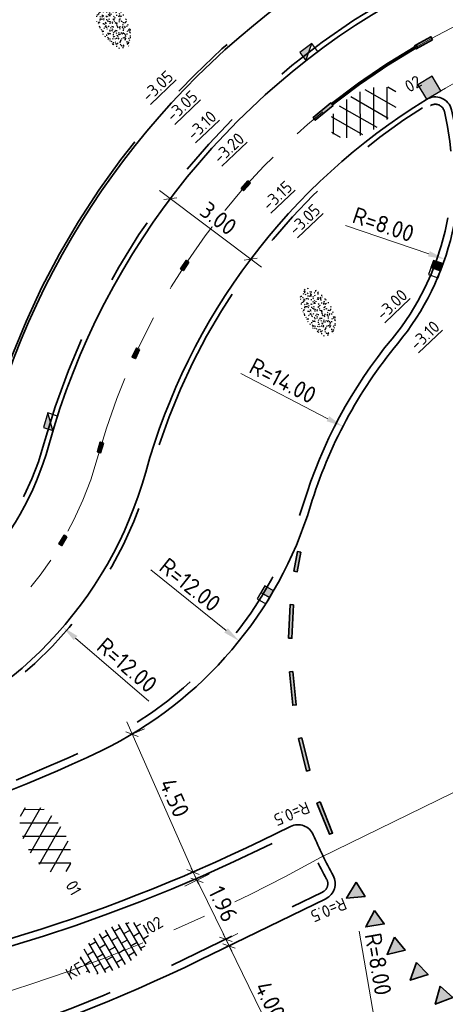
# Model space of a CAD drawing. Header units: metres. Extents: x 111691 to 117439, y 474133 to 478789.
# Tile 57 of 127: x 114390 to 114403, y 476414 to 476443. Entities that reach past the tile are written whole.
import ezdxf
from ezdxf.enums import TextEntityAlignment as Align

# ---------------------------------------------------------------- set-up
doc = ezdxf.new("R2010")
doc.units = ezdxf.units.M
for name, pattern in [('AM-AS', [16, 10, -2, 2, -2]), ('VH-OPSLUITBAND_80X200', [14, 8, -2, 2, -2]), ('VH-RWSBAND', [24, 10, -2, 2, -2, 2, -2, 2, -2]), ('VH-TROTTOIRBAND_130-150', [15, 5, -2, 2, -2, 2, -2]), ('XX-HIDDEN', [4, 2, -2])]:
    doc.linetypes.add(name, pattern=pattern)
doc.layers.get('Defpoints').update_dxf_attribs({"lineweight": 25})
for name, color, linetype, lineweight in [('N-WE-AM-AS-G', 10, 'AM-AS', 18), ('N-WE-GR-GRAS-S', 60, 'Continuous', 25), ('N-WE-RI-HWA_KOLK-S', 150, 'Continuous', 25), ('N-WE-VH-HOOGTELABEL-T18', 2, 'Continuous', 18), ('N-WE-VH-KANTOPSLUITING-T18', 10, 'Continuous', 18), ('N-WE-VH-KANTOPSLUITING_OPSLUITBAND_80X200-G', 150, 'VH-OPSLUITBAND_80X200', 35), ('N-WE-VH-KANTOPSLUITING_TROTTOIRBAND_130 150-G', 210, 'VH-TROTTOIRBAND_130-150', 35), ('N-WE-VH-KANTOPSLUITING_TROTTOIRBAND_RWS_110 220-G', 210, 'VH-RWSBAND', 35), ('N-WE-VH-KANTOPSLUITING_VOORKANTBAND-G', 7, 'Continuous', 35), ('N-WE-VH-MAATVOERING-M', 7, 'Continuous', 18), ('N-WE-VH-MATERIAALGRENS-G', 7, 'XX-HIDDEN', 18), ('N-WE-VH-VERHARDING_ASFALT-S', 7, 'Continuous', 25), ('N-WE-VH-VERHARDING_ASFALT_ROOD-S', 1, 'Continuous', 25), ('N-WE-VH-VERHARDING_BETONSTRAATSTEEN-S', 7, 'Continuous', 25), ('N-WE-VW-MARKERING-G', 7, 'Continuous', 35), ('N-WE-VW-MARKERING_LANGS_STREEP_GETROKKEN_010-G', 7, 'Continuous', 25), ('X-XX-AL-AANPIJLING-M', 7, 'Continuous', 18)]:
    doc.layers.add(name, color=color, linetype=linetype, lineweight=lineweight)
for name, color, linetype in [('N-WE-VW-MARKERING_DWARS_DRIEHOEK_5050-A', 7, 'Continuous'), ('N-WE-VW-MARKERING_DWARS_OVERSTEEK_BLOKSTREEP50-A', 7, 'Continuous'), ('N-WE-VW-MARKERING_DWARS_OVERSTEEK_KANALISATIESTREEP50-A', 7, 'Continuous'), ('N-WE-VW-MARKERING_LANGS_STREEP_11_010-A', 7, 'Continuous'), ('N-WE-VW-MARKERING_LANGS_STREEP_30270_010-A', 7, 'Continuous')]:
    doc.layers.add(name, color=color, linetype=linetype)
doc.styles.add('NLCS-ISO', font='NLCS-ISO.ttf')
doc.styles.add('NLCS-ISO-ANNOTATIEF-T25', font='NLCS-ISO.ttf', dxfattribs={"height": 2.5})
doc.styles.add('NLCS-ISO-M200-T18', font='NLCS-ISO.ttf', dxfattribs={"height": 0.36})
doc.dimstyles.new('NLCS-ANNOTATIEF-T25-PIJL_L2_H1', dxfattribs={"dimtxt": 2.5, "dimasz": 2.5, "dimexe": 2, "dimexo": 2, "dimgap": 0.7, "dimtad": 1, "dimzin": 0, "dimdsep": 46, "dimtxsty": 'NLCS-ISO-ANNOTATIEF-T25', "dimcen": 0, "dimdle": 2, "dimclrd": 256, "dimclre": 256, "dimclrt": 256, "dimadec": 1, "dimazin": 0, "dimtfac": 1, "dimtdec": 3, "dimtofl": 0, "dimtmove": 0, "dimatfit": 3, "dimfxl": 2, "dimfxlon": 1, "dimtfillclr": 256, "dimtolj": 1, "dimtzin": 0, "dimlwd": -1, "dimlwe": -1, "dimarcsym": 0})
doc.dimstyles.new('NLCS-ANNOTATIEF-T25-SCHRAP_L2_H1', dxfattribs={"dimtxt": 2.5, "dimasz": 1.4, "dimexe": 2, "dimexo": 2, "dimgap": 0.7, "dimtad": 1, "dimzin": 0, "dimdsep": 46, "dimtxsty": 'NLCS-ISO-ANNOTATIEF-T25', "dimblk": 'OBLIQUE', "dimcen": 0, "dimdle": 2, "dimclrd": 256, "dimclre": 256, "dimclrt": 256, "dimadec": 1, "dimazin": 0, "dimtfac": 1, "dimtdec": 3, "dimtofl": 0, "dimtmove": 0, "dimatfit": 3, "dimldrblk": 'OBLIQUE', "dimfxl": 2, "dimfxlon": 1, "dimtfillclr": 256, "dimtolj": 1, "dimtzin": 0, "dimlwd": -1, "dimlwe": -1, "dimarcsym": 0})

# ---------------------------------------------------------------- blocks, each defined once
blk = doc.blocks.new('*D11')
at = {"layer": 'Defpoints', "color": 0, "linetype": 'Continuous', "transparency": 16777216}
for p in [(114395.58, 476438.306), (114403.154, 476435.729)]:
    blk.add_point(p, dxfattribs=at)
at = {"layer": 'N-WE-VH-MAATVOERING-M', "transparency": 16777216}
blk.add_line((114400.191, 476436.737), (114402.681, 476435.89), dxfattribs=at)
at = {"layer": 'N-WE-VH-MAATVOERING-M', "linetype": 'Continuous', "transparency": 16777216}
blk.add_solid([(114402.708, 476435.969), (114402.654, 476435.811), (114403.154, 476435.729)], dxfattribs=at)
at = {"layer": 'N-WE-VH-MAATVOERING-M', "linetype": 'Continuous', "lineweight": 0, "transparency": 16777216, "insert": (114401.325, 476436.764), "char_height": 0.5, "attachment_point": 5, "rotation": 341.2124, "style": 'NLCS-ISO-ANNOTATIEF-T25', "bg_fill": 3, "box_fill_scale": 1.1, "bg_fill_color": 256, "bg_fill_true_color": 13158600, "bg_fill_transparency": 0}
blk.add_mtext('\\A1;R=8.00', dxfattribs=at)
blk = doc.blocks.new('*D12')
at = {"layer": 'Defpoints', "color": 0, "linetype": 'Continuous', "transparency": 16777216}
for p in [(114387.671, 476431.862), (114397.023, 476424.343)]:
    blk.add_point(p, dxfattribs=at)
at = {"layer": 'N-WE-VH-MAATVOERING-M', "transparency": 16777216}
blk.add_line((114394.389, 476426.461), (114396.634, 476424.656), dxfattribs=at)
at = {"layer": 'N-WE-VH-MAATVOERING-M', "linetype": 'Continuous', "transparency": 16777216}
blk.add_solid([(114396.686, 476424.721), (114396.582, 476424.591), (114397.023, 476424.343)], dxfattribs=at)
at = {"layer": 'N-WE-VH-MAATVOERING-M', "linetype": 'Continuous', "lineweight": 0, "transparency": 16777216, "insert": (114395.561, 476426.019), "char_height": 0.5, "attachment_point": 5, "rotation": 321.2015, "style": 'NLCS-ISO-ANNOTATIEF-T25', "bg_fill": 3, "box_fill_scale": 1.1, "bg_fill_color": 256, "bg_fill_true_color": 13158600, "bg_fill_transparency": 0}
blk.add_mtext('\\A1;R=12.00', dxfattribs=at)
blk = doc.blocks.new('*D13')
at = {"layer": 'Defpoints', "color": 0, "linetype": 'Continuous', "transparency": 16777216}
for p in [(114401.138, 476412.603), (114402.516, 476404.723)]:
    blk.add_point(p, dxfattribs=at)
at = {"layer": 'N-WE-VH-MAATVOERING-M', "transparency": 16777216}
blk.add_line((114400.599, 476415.686), (114401.052, 476413.096), dxfattribs=at)
at = {"layer": 'N-WE-VH-MAATVOERING-M', "linetype": 'Continuous', "transparency": 16777216}
blk.add_solid([(114401.134, 476413.11), (114400.97, 476413.081), (114401.138, 476412.603)], dxfattribs=at)
at = {"layer": 'N-WE-VH-MAATVOERING-M', "linetype": 'Continuous', "lineweight": 0, "transparency": 16777216, "insert": (114401.167, 476414.705), "char_height": 0.5, "attachment_point": 5, "rotation": 279.9152, "style": 'NLCS-ISO-ANNOTATIEF-T25', "bg_fill": 3, "box_fill_scale": 1.1, "bg_fill_color": 256, "bg_fill_true_color": 13158600, "bg_fill_transparency": 0}
blk.add_mtext('\\A1;R=8.00', dxfattribs=at)
blk = doc.blocks.new('*D14')
at = {"layer": 'Defpoints', "color": 0, "linetype": 'Continuous', "transparency": 16777216}
for p in [(114400.116, 476430.74), (114412.548, 476424.302)]:
    blk.add_point(p, dxfattribs=at)
at = {"layer": 'N-WE-VH-MAATVOERING-M', "transparency": 16777216}
blk.add_line((114397.07, 476432.317), (114399.672, 476430.969), dxfattribs=at)
at = {"layer": 'N-WE-VH-MAATVOERING-M', "linetype": 'Continuous', "transparency": 16777216}
blk.add_solid([(114399.71, 476431.043), (114399.633, 476430.895), (114400.116, 476430.74)], dxfattribs=at)
at = {"layer": 'N-WE-VH-MAATVOERING-M', "linetype": 'Continuous', "lineweight": 0, "transparency": 16777216, "insert": (114398.328, 476432.104), "char_height": 0.5, "attachment_point": 5, "rotation": 332.6251, "style": 'NLCS-ISO-ANNOTATIEF-T25', "bg_fill": 3, "box_fill_scale": 1.1, "bg_fill_color": 256, "bg_fill_true_color": 13158600, "bg_fill_transparency": 0}
blk.add_mtext('\\A1;R=14.00', dxfattribs=at)
blk = doc.blocks.new('_Oblique')
at = {"color": 0, "linetype": 'ByBlock', "lineweight": -2}
blk.add_line((-0.5, -0.5), (0.5, 0.5), dxfattribs=at)
blk = doc.blocks.new('*D96')
at = {"layer": 'Defpoints', "color": 0, "transparency": 16777216}
for p in [(114396.722, 476415.248), (114398.475, 476411.653), (114398.475, 476411.653)]:
    blk.add_point(p, dxfattribs=at)
at = {"layer": 'N-WE-VH-MAATVOERING-M', "transparency": 16777216}
for p, q in [((114396.547, 476415.608), (114398.651, 476411.293)), ((114396.722, 476415.248), (114397.081, 476415.423)), ((114398.475, 476411.653), (114398.835, 476411.828))]:
    blk.add_line(p, q, dxfattribs=at)
at = {"layer": 'N-WE-VH-MAATVOERING-M', "transparency": 16777216, "xscale": 0.28, "yscale": 0.28, "zscale": 0.28}
for p, rotation in [((114396.722, 476415.248), 116.0004973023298), ((114398.475, 476411.653), 296.0004973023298)]:
    blk.add_blockref('_Oblique', p, dxfattribs=dict(at, rotation=rotation))
at = {"layer": 'N-WE-VH-MAATVOERING-M', "transparency": 16777216, "insert": (114397.949, 476413.621), "char_height": 0.5, "attachment_point": 5, "rotation": 296.0005, "style": 'NLCS-ISO-ANNOTATIEF-T25', "bg_fill": 3, "box_fill_scale": 1.1, "bg_fill_color": 256, "bg_fill_true_color": 13158600, "bg_fill_transparency": 0}
blk.add_mtext('\\A1;4.00', dxfattribs=at)
blk = doc.blocks.new('*D97')
at = {"layer": 'Defpoints', "color": 0, "transparency": 16777216}
for p in [(114393.832, 476421.564), (114393.832, 476421.564), (114395.647, 476417.451)]:
    blk.add_point(p, dxfattribs=at)
at = {"layer": 'N-WE-VH-MAATVOERING-M', "transparency": 16777216}
for p, q in [((114395.809, 476417.085), (114393.671, 476421.93)), ((114393.832, 476421.564), (114394.198, 476421.726)), ((114395.648, 476417.451), (114396.014, 476417.613))]:
    blk.add_line(p, q, dxfattribs=at)
at = {"layer": 'N-WE-VH-MAATVOERING-M', "transparency": 16777216, "xscale": 0.28, "yscale": 0.28, "zscale": 0.28}
for p, rotation in [((114393.832, 476421.564), 113.8182298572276), ((114395.648, 476417.451), 293.8182298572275)]:
    blk.add_blockref('_Oblique', p, dxfattribs=dict(at, rotation=rotation))
at = {"layer": 'N-WE-VH-MAATVOERING-M', "transparency": 16777216, "insert": (114395.097, 476419.665), "char_height": 0.5, "attachment_point": 5, "rotation": 293.8182, "style": 'NLCS-ISO-ANNOTATIEF-T25', "bg_fill": 3, "box_fill_scale": 1.1, "bg_fill_color": 256, "bg_fill_true_color": 13158600, "bg_fill_transparency": 0}
blk.add_mtext('\\A1;4.50', dxfattribs=at)
blk = doc.blocks.new('SVH-ASFALT-SO')
at = {"ltscale": 0.1}
for p, q in [((-3.36, 2.17), (-1.83, 4.83)), ((0.36, -0.07), (-2.31, 4.55)), ((-1.91, 0.69), (0.95, 5.64)), ((2.75, -0.22), (-0.47, 5.37)), ((0, 0), (3.27, 5.66)), ((4.87, 0.12), (1.65, 5.7)), ((2.18, -0.23), (5.32, 5.22)), ((6.7, 0.95), (4.04, 5.55)), ((4.66, 0.07), (7.07, 4.25)), ((7.83, 2.99), (7.15, 4.18)), ((-2.72, 1.26), (-3.45, 2.54))]:
    blk.add_line(p, q, dxfattribs=at)
at = {"style": 'NLCS-ISO'}
blk.add_attdef('KLEUR', text='', height=1.8, dxfattribs=at).set_placement((9.49, 2.74), align=Align.MIDDLE_LEFT)
at = {"style": 'NLCS-ISO', "flags": 1}
blk.add_attdef('FUNCTIE', text='', height=1.8, dxfattribs=at).set_placement((0.12, -3.58), align=Align.MIDDLE_CENTER)
blk = doc.blocks.new('SGR-GRAS_01-SO')
at = {"ltscale": 0.1}
for p, q in [((-1.302, 0.761), (-1.324, 0.774)), ((-1.284, 0.684), (-1.278, 0.759)), ((-0.939, 0.84), (-1.004, 0.878)), ((-0.892, 0.812), (-0.817, 0.812)), ((-0.576, 0.919), (-0.64, 0.957)), ((-0.562, 0.919), (-0.509, 0.972)), ((-0.427, 0.785), (-0.499, 0.804)), ((-0.425, 0.706), (-0.36, 0.743)), ((-0.317, 0.812), (-0.242, 0.812)), ((-0.316, 0.774), (-0.244, 0.793)), ((-0.278, 0.735), (-0.291, 0.809)), ((-0.212, 0.998), (-0.269, 1.031)), ((0.073, 0.993), (0.138, 1.031)), ((0.286, 0.711), (0.221, 0.748)), ((0.239, 0.923), (0.312, 0.942)), ((0.258, 0.812), (0.333, 0.812)), ((0.317, 0.814), (0.304, 0.888)), ((0.594, 0.925), (0.522, 0.945)), ((0.649, 0.79), (0.584, 0.827)), ((0.833, 0.812), (0.908, 0.812)), ((0.912, 0.894), (0.907, 0.925)), ((0.927, 0.764), (0.992, 0.802)), ((1.012, 0.869), (0.947, 0.906)), ((1.15, 0.777), (1.077, 0.796)), ((1.109, 0.767), (1.182, 0.787)), ((-1.964, -0.07), (-1.977, 0.004)), ((-1.93, 0.188), (-1.925, 0.244)), ((-1.893, 0.237), (-1.921, 0.253)), ((-1.668, 0.023), (-1.595, 0.043)), ((-1.596, 0.241), (-1.649, 0.294)), ((-1.53, 0.316), (-1.595, 0.353)), ((-1.448, 0.644), (-1.521, 0.664)), ((-1.517, 0.187), (-1.442, 0.187)), ((-1.469, 0.576), (-1.482, 0.65)), ((-1.358, 0.206), (-1.431, 0.226)), ((-1.427, 0.476), (-1.354, 0.496)), ((-1.421, 0.131), (-1.356, 0.168)), ((-1.369, 0.009), (-1.382, 0.083)), ((-1.375, 0.106), (-1.322, 0.159)), ((-1.334, 0.111), (-1.328, 0.186)), ((-1.167, 0.395), (-1.232, 0.432)), ((-1.172, 0.241), (-1.225, 0.294)), ((-1.154, 0.647), (-1.207, 0.7)), ((-1.112, 0.172), (-1.04, 0.192)), ((-1.032, 0.028), (-1.097, 0.066)), ((-0.968, 0.512), (-0.915, 0.565)), ((-0.893, 0.496), (-0.965, 0.515)), ((-0.942, 0.187), (-0.867, 0.187)), ((-0.923, 0.418), (-0.858, 0.456)), ((-0.873, 0.655), (-0.886, 0.729)), ((-0.803, 0.057), (-0.875, 0.077)), ((-0.871, 0.625), (-0.799, 0.644)), ((-0.804, 0.474), (-0.869, 0.511)), ((-0.747, 0.241), (-0.8, 0.294)), ((-0.773, 0.089), (-0.786, 0.163)), ((-0.73, 0.647), (-0.783, 0.7)), ((-0.739, 0.034), (-0.732, 0.109)), ((-0.669, 0.107), (-0.734, 0.145)), ((-0.689, 0.607), (-0.682, 0.682)), ((-0.557, 0.321), (-0.485, 0.34)), ((-0.441, 0.553), (-0.506, 0.59)), ((-0.337, 0.347), (-0.41, 0.366)), ((-0.323, 0.241), (-0.376, 0.294)), ((-0.306, 0.186), (-0.371, 0.224)), ((-0.367, 0.187), (-0.292, 0.187)), ((-0.305, 0.647), (-0.358, 0.7)), ((-0.243, 0.017), (-0.17, 0.036)), ((-0.178, 0.169), (-0.191, 0.242)), ((-0.078, 0.632), (-0.143, 0.669)), ((-0.143, -0.043), (-0.137, 0.032)), ((-0.093, 0.53), (-0.087, 0.604)), ((-0.085, 0.159), (-0.032, 0.212)), ((-0.069, 0.189), (-0.004, 0.227)), ((0.057, 0.265), (-0.008, 0.303)), ((-0.002, 0.47), (0.071, 0.489)), ((0.101, 0.241), (0.048, 0.294)), ((0.128, 0.636), (0.056, 0.656)), ((0.119, 0.647), (0.066, 0.7)), ((0.218, 0.198), (0.146, 0.217)), ((0.208, 0.187), (0.283, 0.187)), ((0.313, 0.166), (0.385, 0.185)), ((0.322, 0.565), (0.375, 0.618)), ((0.42, 0.344), (0.355, 0.382)), ((0.417, 0.248), (0.404, 0.322)), ((0.429, 0.477), (0.494, 0.514)), ((0.526, 0.241), (0.472, 0.294)), ((0.543, 0.647), (0.49, 0.7)), ((0.555, -0.022), (0.49, 0.015)), ((0.502, 0.452), (0.509, 0.527)), ((0.554, 0.619), (0.626, 0.638)), ((0.684, 0.487), (0.611, 0.507)), ((0.774, 0.049), (0.701, 0.069)), ((0.784, 0.423), (0.719, 0.461)), ((0.783, 0.187), (0.858, 0.187)), ((0.918, 0.057), (0.853, 0.094)), ((0.868, 0.315), (0.941, 0.334)), ((0.95, 0.241), (0.897, 0.294)), ((0.967, 0.647), (0.914, 0.7)), ((1.012, 0.328), (0.999, 0.402)), ((1.147, 0.502), (1.082, 0.54)), ((1.098, 0.375), (1.104, 0.45)), ((1.239, 0.338), (1.167, 0.358)), ((1.183, 0.011), (1.255, 0.03)), ((1.206, 0.212), (1.259, 0.265)), ((1.282, 0.136), (1.217, 0.173)), ((1.283, 0.248), (1.348, 0.286)), ((1.374, 0.241), (1.321, 0.294)), ((1.392, 0.647), (1.339, 0.7)), ((1.358, 0.187), (1.433, 0.187)), ((1.424, 0.463), (1.496, 0.483)), ((1.51, 0.581), (1.445, 0.619)), ((1.645, 0.215), (1.58, 0.252)), ((1.607, 0.407), (1.594, 0.481)), ((1.693, 0.298), (1.7, 0.373)), ((1.795, 0.19), (1.722, 0.209)), ((1.738, 0.159), (1.81, 0.179)), ((1.798, 0.241), (1.745, 0.294)), ((1.933, 0.187), (1.948, 0.187)), ((-1.918, -0.157), (-1.854, -0.119)), ((-1.824, -0.083), (-1.897, -0.064)), ((-1.759, -0.13), (-1.823, -0.092)), ((-1.782, -0.301), (-1.729, -0.248)), ((-1.624, -0.496), (-1.689, -0.459)), ((-1.631, -0.572), (-1.684, -0.519)), ((-1.613, -0.166), (-1.667, -0.113)), ((-1.567, -0.438), (-1.492, -0.438)), ((-1.535, -0.657), (-1.498, -0.636)), ((-1.395, -0.051), (-1.46, -0.013)), ((-1.385, -0.462), (-1.378, -0.387)), ((-1.353, -0.281), (-1.281, -0.261)), ((-1.269, -0.232), (-1.341, -0.212)), ((-1.261, -0.417), (-1.326, -0.38)), ((-1.269, -0.557), (-1.282, -0.483)), ((-1.207, -0.572), (-1.26, -0.519)), ((-1.179, -0.67), (-1.252, -0.651)), ((-1.189, -0.166), (-1.242, -0.113)), ((-1.065, -0.386), (-1, -0.348)), ((-1.039, -0.585), (-0.967, -0.565)), ((-0.992, -0.438), (-0.917, -0.438)), ((-0.897, -0.338), (-0.962, -0.301)), ((-0.898, -0.654), (-0.845, -0.601)), ((-0.783, -0.572), (-0.836, -0.519)), ((-0.763, -0.705), (-0.828, -0.667)), ((-0.765, -0.166), (-0.818, -0.113)), ((-0.798, -0.132), (-0.726, -0.112)), ((-0.789, -0.539), (-0.782, -0.464)), ((-0.713, -0.381), (-0.786, -0.361)), ((-0.674, -0.477), (-0.687, -0.403)), ((-0.534, -0.259), (-0.599, -0.222)), ((-0.567, -0.098), (-0.502, -0.061)), ((-0.491, -0.248), (-0.438, -0.195)), ((-0.484, -0.436), (-0.411, -0.416)), ((-0.399, -0.626), (-0.464, -0.588)), ((-0.417, -0.438), (-0.342, -0.438)), ((-0.358, -0.572), (-0.411, -0.519)), ((-0.341, -0.166), (-0.394, -0.113)), ((-0.248, -0.091), (-0.32, -0.072)), ((-0.171, -0.18), (-0.236, -0.143)), ((-0.158, -0.529), (-0.23, -0.51)), ((-0.211, -0.614), (-0.146, -0.577)), ((-0.193, -0.616), (-0.187, -0.541)), ((-0.169, -0.74), (-0.097, -0.72)), ((-0.036, -0.547), (-0.101, -0.509)), ((-0.078, -0.398), (-0.091, -0.324)), ((0.066, -0.572), (0.013, -0.519)), ((0.084, -0.166), (0.031, -0.113)), ((0.072, -0.287), (0.144, -0.268)), ((0.192, -0.101), (0.127, -0.064)), ((0.158, -0.438), (0.233, -0.438)), ((0.308, -0.24), (0.235, -0.221)), ((0.327, -0.468), (0.262, -0.43)), ((0.287, -0.327), (0.352, -0.289)), ((0.397, -0.678), (0.325, -0.659)), ((0.386, -0.591), (0.459, -0.572)), ((0.393, -0.601), (0.446, -0.548)), ((0.402, -0.693), (0.409, -0.618)), ((0.49, -0.572), (0.437, -0.519)), ((0.452, -0.12), (0.459, -0.046)), ((0.508, -0.166), (0.455, -0.113)), ((0.517, -0.318), (0.504, -0.244)), ((0.69, -0.389), (0.625, -0.351)), ((0.627, -0.138), (0.7, -0.119)), ((0.733, -0.438), (0.808, -0.438)), ((0.825, -0.755), (0.76, -0.718)), ((0.785, -0.039), (0.85, -0.002)), ((0.863, -0.389), (0.791, -0.37)), ((0.799, -0.195), (0.852, -0.142)), ((0.914, -0.572), (0.861, -0.519)), ((0.932, -0.166), (0.879, -0.113)), ((0.942, -0.442), (1.014, -0.423)), ((1.053, -0.31), (0.988, -0.272)), ((0.998, -0.77), (1.004, -0.696)), ((1.048, -0.198), (1.054, -0.123)), ((1.112, -0.239), (1.099, -0.165)), ((1.188, -0.676), (1.123, -0.639)), ((1.141, -0.556), (1.206, -0.518)), ((1.212, -0.805), (1.199, -0.731)), ((1.329, -0.1), (1.256, -0.08)), ((1.256, -0.746), (1.328, -0.727)), ((1.339, -0.572), (1.286, -0.519)), ((1.356, -0.166), (1.303, -0.113)), ((1.308, -0.438), (1.383, -0.438)), ((1.419, -0.538), (1.346, -0.518)), ((1.416, -0.231), (1.351, -0.193)), ((1.551, -0.597), (1.486, -0.56)), ((1.497, -0.293), (1.569, -0.274)), ((1.639, -0.268), (1.704, -0.231)), ((1.643, -0.275), (1.65, -0.2)), ((1.684, -0.547), (1.736, -0.495)), ((1.707, -0.159), (1.694, -0.085)), ((1.713, -0.522), (1.71, -0.519)), ((1.779, -0.152), (1.715, -0.114)), ((1.781, -0.166), (1.728, -0.113)), ((1.884, -0.248), (1.812, -0.229)), ((-1.126, -0.784), (-1.191, -0.746)), ((-0.836, -0.943), (-0.853, -0.926)), ((-0.725, -0.889), (-0.652, -0.869)), ((-0.709, -0.902), (-0.644, -0.864)), ((-0.624, -0.819), (-0.696, -0.799)), ((-0.582, -0.994), (-0.587, -0.97)), ((-0.376, -0.979), (-0.429, -0.926)), ((-0.265, -0.992), (-0.33, -0.955)), ((-0.068, -0.968), (-0.141, -0.948)), ((-0.014, -1.008), (0.039, -0.955)), ((0.048, -0.979), (-0.005, -0.926)), ((0.021, -0.964), (0.008, -0.89)), ((0.099, -0.913), (0.034, -0.876)), ((0.172, -1.037), (0.218, -1.024)), ((0.462, -0.834), (0.397, -0.797)), ((0.472, -0.979), (0.419, -0.926)), ((0.617, -0.884), (0.604, -0.81)), ((0.643, -0.843), (0.708, -0.806)), ((0.701, -0.895), (0.773, -0.876)), ((0.856, -0.938), (0.844, -0.926)), ((0.953, -0.827), (0.88, -0.808))]:
    blk.add_line(p, q, dxfattribs=at)
at = {"ltscale": 0.1, "style": 'NLCS-ISO'}
blk.add_attdef('TYPE', text='', height=0.5, dxfattribs=at).set_placement((3.471, -0.016), align=Align.MIDDLE_CENTER)
blk = doc.blocks.new('*D101')
at = {"layer": 'Defpoints', "color": 0, "transparency": 16777216}
for p in [(114394.972, 476437.534), (114394.972, 476437.534), (114397.369, 476435.73)]:
    blk.add_point(p, dxfattribs=at)
at = {"layer": 'N-WE-VH-MAATVOERING-M', "transparency": 16777216}
for p, q in [((114394.972, 476437.534), (114395.213, 476437.854)), ((114397.688, 476435.489), (114394.653, 476437.775)), ((114397.369, 476435.73), (114397.128, 476435.41))]:
    blk.add_line(p, q, dxfattribs=at)
at = {"layer": 'N-WE-VH-MAATVOERING-M', "transparency": 16777216, "xscale": 0.28, "yscale": 0.28, "zscale": 0.28}
for p, rotation in [((114394.972, 476437.534), 143.0253980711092), ((114397.369, 476435.73), 323.0253980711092)]:
    blk.add_blockref('_Oblique', p, dxfattribs=dict(at, rotation=rotation))
at = {"layer": 'N-WE-VH-MAATVOERING-M', "transparency": 16777216, "insert": (114396.405, 476436.944), "char_height": 0.5, "attachment_point": 5, "rotation": 323.0254, "style": 'NLCS-ISO-ANNOTATIEF-T25', "bg_fill": 3, "box_fill_scale": 1.1, "bg_fill_color": 256, "bg_fill_true_color": 13158600, "bg_fill_transparency": 0}
blk.add_mtext('\\A1;3.00', dxfattribs=at)
blk = doc.blocks.new('*D112')
at = {"layer": 'Defpoints', "color": 0, "transparency": 16777216}
for p in [(114399.101, 476418.834), (114395.766, 476417.207), (114399.96, 476417.072)]:
    blk.add_point(p, dxfattribs=at)
at = {"layer": 'N-WE-VH-MAATVOERING-M', "transparency": 16777216}
for p, q in [((114396.801, 476415.086), (114395.591, 476417.567)), ((114396.126, 476417.383), (114395.407, 476417.032)), ((114396.985, 476415.621), (114396.266, 476415.27))]:
    blk.add_line(p, q, dxfattribs=at)
at = {"layer": 'N-WE-VH-MAATVOERING-M', "transparency": 16777216, "xscale": 0.28, "yscale": 0.28, "zscale": 0.28}
for p, rotation in [((114395.766, 476417.207), 116.0004973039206), ((114396.626, 476415.446), 296.0004973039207)]:
    blk.add_blockref('_Oblique', p, dxfattribs=dict(at, rotation=rotation))
at = {"layer": 'N-WE-VH-MAATVOERING-M', "transparency": 16777216, "insert": (114396.546, 476416.498), "char_height": 0.5, "attachment_point": 5, "rotation": 296.0005, "style": 'NLCS-ISO-ANNOTATIEF-T25', "bg_fill": 3, "box_fill_scale": 1.1, "bg_fill_color": 256, "bg_fill_true_color": 13158600, "bg_fill_transparency": 0}
blk.add_mtext('\\A1;1.96', dxfattribs=at)
blk = doc.blocks.new('SVH-BSS_KEIFORMAAT_HALFST-SO')
at = {"ltscale": 0.1}
for p, q in [((-4.2, -2.2), (-4.2, 2.03)), ((-3.15, -2.63), (-3.15, 2.46)), ((-3.15, 2.1), (-2.1, 2.1)), ((-2.1, -2.89), (-2.1, 2.72)), ((-1.05, -3.03), (-1.05, 2.86)), ((-1.05, 2.1), (0, 2.1)), ((0, -3.06), (0, 2.88)), ((1.05, -2.98), (1.05, 2.81)), ((1.05, 2.1), (2.1, 2.1)), ((2.1, -2.8), (2.1, 2.62)), ((3.15, -2.47), (3.15, 2.3)), ((3.15, 2.1), (3.61, 2.1)), ((4.2, -1.94), (4.2, 1.76)), ((-5.46, 1.05), (-5.25, 1.05)), ((-5.25, -1.46), (-5.25, 1.28)), ((-5.25, 0), (-4.2, 0)), ((-4.2, 1.05), (-3.15, 1.05)), ((-3.15, 0), (-2.1, 0)), ((-2.1, 1.05), (-1.05, 1.05)), ((-1.05, 0), (0, 0)), ((0, 1.05), (1.05, 1.05)), ((1.05, 0), (2.1, 0)), ((2.1, 1.05), (3.15, 1.05)), ((3.15, 0), (4.2, 0)), ((4.2, 1.05), (5, 1.05)), ((5.25, -0.83), (5.25, 0.66)), ((5.25, 0), (5.43, 0)), ((-5.58, -1.05), (-5.25, -1.05)), ((-4.2, -1.05), (-3.15, -1.05)), ((-2.1, -1.05), (-1.05, -1.05)), ((0, -1.05), (1.05, -1.05)), ((2.1, -1.05), (3.15, -1.05)), ((4.2, -1.05), (5.12, -1.05)), ((-4.39, -2.1), (-4.2, -2.1)), ((-3.15, -2.1), (-2.1, -2.1)), ((-1.05, -2.1), (0, -2.1)), ((1.05, -2.1), (2.1, -2.1)), ((3.15, -2.1), (3.93, -2.1))]:
    blk.add_line(p, q, dxfattribs=at)
at = {"style": 'NLCS-ISO'}
blk.add_attdef('FORMAAT', text='', height=1.8, dxfattribs=at).set_placement((-5.68, -0.09), align=Align.MIDDLE_RIGHT)
blk.add_attdef('KLEUR', text='', height=1.8, dxfattribs=at).set_placement((5.53, -0.09), align=Align.MIDDLE_LEFT)
at = {"style": 'NLCS-ISO', "flags": 1}
blk.add_attdef('FUNCTIE', text='', height=1.8, dxfattribs=at).set_placement((0.12, -3.58), align=Align.MIDDLE_CENTER)
blk = doc.blocks.new('N-SVW-MARKERING_DWARS_OVERSTEEK_BLOKSTREEP_050')
at = {"flags": 128}
blk.add_lwpolyline([(0, -0.25), (0.5, -0.25), (0.5, 0.25), (0, 0.25)], close=True, dxfattribs=at)
blk.add_solid([(0, 0.25), (0.5, 0.25), (0, -0.25), (0.5, -0.25)])
blk = doc.blocks.new('*D308')
at = {"layer": 'Defpoints', "color": 0, "transparency": 16777216}
for p in [(114382.674, 476432.582), (114391.769, 476424.754)]:
    blk.add_point(p, dxfattribs=at)
at = {"layer": 'X-XX-AL-AANPIJLING-M', "transparency": 16777216}
blk.add_line((114394.331, 476422.549), (114392.148, 476424.428), dxfattribs=at)
blk.add_solid([(114392.203, 476424.491), (114392.094, 476424.365), (114391.769, 476424.754)], dxfattribs=at)
at = {"layer": 'X-XX-AL-AANPIJLING-M', "transparency": 16777216, "insert": (114393.684, 476423.621), "char_height": 0.5, "attachment_point": 5, "rotation": 319.2829, "style": 'NLCS-ISO-ANNOTATIEF-T25'}
blk.add_mtext('\\A1;R=12.00', dxfattribs=at)
blk = doc.blocks.new('N-SRI-KOLK_RWS-SO')
at = {"ltscale": 0.1}
blk.add_hatch(color=256, dxfattribs=at).paths.add_polyline_path([(0, 0), (1.125, 0), (1.125, 1.5), (0, 1.5)])
blk.add_line((0, 0), (0, 1.5), dxfattribs=at)
at = {"flags": 128}
blk.add_lwpolyline([(-1.125, 0), (1.125, 0), (1.125, 1.5), (-1.125, 1.5)], close=True, dxfattribs=at)
at = {"ltscale": 0.1, "flags": 128}
blk.add_lwpolyline([(0, 0), (1.125, 0), (1.125, 1.5), (0, 1.5)], close=True, dxfattribs=at)
blk = doc.blocks.new('N-SRI-KOLK_TROTTOIR-SO')
blk.add_hatch(color=256).paths.add_polyline_path([(1.125, 1.5), (-1.125, 1.5), (-1.125, 0)])
blk.add_line((-1.125, 0), (1.125, 1.5))
at = {"flags": 128}
blk.add_lwpolyline([(-1.125, 0), (1.125, 0), (1.125, 1.5), (-1.125, 1.5)], close=True, dxfattribs=at)

msp = doc.modelspace()

# ---------------------------------------------------------------- hatches: boundary and pattern name
at = {"layer": 'N-WE-VW-MARKERING_DWARS_DRIEHOEK_5050-A', "transparency": 33554687}
h = msp.add_hatch(color=256, dxfattribs=at)
h.dxf.hatch_style = 1
h.paths.add_polyline_path([(114400.515, 476417.147), (114400.778, 476416.722), (114400.221, 476416.671)])
h = msp.add_hatch(color=256, dxfattribs=at)
h.dxf.hatch_style = 1
h.paths.add_polyline_path([(114403.018, 476414.046), (114403.39, 476413.713), (114402.871, 476413.507)])
at = {"layer": 'N-WE-VW-MARKERING_DWARS_OVERSTEEK_KANALISATIESTREEP50-A', "transparency": 33554687}
h = msp.add_hatch(color=256, dxfattribs=at)
h.dxf.hatch_style = 1
h.paths.add_polyline_path([(114402.79, 476442.274), (114402.741, 476442.361), (114402.256, 476442.089), (114402.305, 476442.002)])
h = msp.add_hatch(color=256, dxfattribs=at)
h.dxf.hatch_style = 1
h.paths.add_polyline_path([(114402.79, 476442.274), (114402.741, 476442.361), (114402.305, 476442.117), (114402.353, 476442.03)])
at = {"layer": 'N-WE-VW-MARKERING_LANGS_STREEP_11_010-A'}
h = msp.add_hatch(color=256, dxfattribs=at)
h.dxf.hatch_style = 1
h.paths.add_polyline_path([(114398.625, 476423.429), (114398.526, 476423.419), (114398.624, 476422.424), (114398.724, 476422.434)])
h = msp.add_hatch(color=256, dxfattribs=at)
h.dxf.hatch_style = 1
h.paths.add_polyline_path([(114398.891, 476421.456), (114398.794, 476421.432), (114399.033, 476420.461), (114399.13, 476420.485)])
at = {"layer": 'N-WE-VW-MARKERING_LANGS_STREEP_30270_010-A', "transparency": 33554687}
h = msp.add_hatch(color=256, dxfattribs=at)
h.dxf.hatch_style = 1
h.paths.add_polyline_path([(114399.822, 476440.31), (114399.759, 476440.387), (114399.228, 476439.951), (114399.291, 476439.874)])
h = msp.add_hatch(color=256, dxfattribs=at)
h.dxf.hatch_style = 1
h.paths.add_polyline_path([(114394.056, 476433.035), (114393.965, 476433.077), (114393.839, 476432.805), (114393.93, 476432.763)])

# ---------------------------------------------------------------- linework, layer by layer
at = {"layer": 'N-WE-AM-AS-G', "ltscale": 0.5}
msp.add_line((114399.449, 476417.879), (114412.548, 476424.302), dxfattribs=at)
msp.add_arc((114375.178, 476461.593), 50, 277.41, 299.0404, dxfattribs=at)
at = {"layer": 'N-WE-VH-KANTOPSLUITING_TROTTOIRBAND_RWS_110 220-G', "flags": 128}
msp.add_lwpolyline([(114355.883, 476407.22), (114380.363, 476410.404, 0.081295), (114395.765, 476415.026), (114399.51, 476416.853, 0.427954), (114399.633, 476417.239, -0.023346), (114399.031, 476418.474, 0.427954), (114398.651, 476418.614), (114397.796, 476418.198, -0.081295), (114382.258, 476413.534), (114355.514, 476410.056)], format="xyb", dxfattribs=at)
at = {"layer": 'N-WE-VH-KANTOPSLUITING_VOORKANTBAND-G', "flags": 128}
msp.add_lwpolyline([(114355.911, 476407.002), (114380.391, 476410.186, 0.081295), (114395.862, 476414.828), (114399.607, 476416.655, 0.427954), (114399.826, 476417.344, -0.023346), (114399.233, 476418.561, 0.427954), (114398.555, 476418.812), (114397.7, 476418.395, -0.081295), (114382.229, 476413.752), (114355.485, 476410.274)], format="xyb", dxfattribs=at)
at = {"layer": 'N-WE-VH-MATERIAALGRENS-G'}
msp.add_arc((114412.548, 476424.302), 19, 105.7651, 121.5419, dxfattribs=at)
at = {"layer": 'N-WE-VW-MARKERING-G'}
for points in [[(114402.79, 476442.274), (114402.741, 476442.361), (114402.256, 476442.089), (114402.305, 476442.002)], [(114402.79, 476442.274), (114402.741, 476442.361), (114402.305, 476442.117), (114402.353, 476442.03)], [(114399.822, 476440.31), (114399.759, 476440.387), (114399.228, 476439.951), (114399.291, 476439.874)], [(114394.056, 476433.035), (114393.965, 476433.077), (114393.839, 476432.805), (114393.93, 476432.763)], [(114398.625, 476423.429), (114398.526, 476423.419), (114398.624, 476422.424), (114398.724, 476422.434)], [(114398.891, 476421.456), (114398.794, 476421.432), (114399.033, 476420.461), (114399.13, 476420.485)], [(114400.515, 476417.147), (114400.778, 476416.722), (114400.221, 476416.671)], [(114403.018, 476414.046), (114403.39, 476413.713), (114402.871, 476413.507)]]:
    msp.add_lwpolyline(points, close=True, dxfattribs=at)
at = {"layer": 'N-WE-VW-MARKERING_LANGS_STREEP_GETROKKEN_010-G', "const_width": 0.1, "flags": 128}
msp.add_lwpolyline([(114402.28, 476442.046, 0.036795), (114399.79, 476440.349, 0.036795)], format="xyb", dxfattribs=at)

# ---------------------------------------------------------------- block references
at = {"layer": 'N-WE-GR-GRAS-S', "xscale": 0.4, "yscale": 0.4, "zscale": 0.4, "rotation": 300.1117835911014}
for p in [(114393.277, 476442.722), (114399.383, 476434.145)]:
    msp.add_blockref('SGR-GRAS_01-SO', p, dxfattribs=at)
at = {"layer": 'N-WE-RI-HWA_KOLK-S', "xscale": 0.2, "yscale": 0.2, "zscale": 0.2, "rotation": 36.95090968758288}
msp.add_blockref('N-SRI-KOLK_TROTTOIR-SO', (114399.194, 476441.785), dxfattribs=at)
at = {"layer": 'N-WE-VH-VERHARDING_ASFALT-S', "xscale": 0.2, "yscale": 0.2, "zscale": 0.2, "rotation": 300.1117835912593}
msp.add_blockref('SVH-ASFALT-SO', (114390.561, 476418.52), dxfattribs=at).add_auto_attribs({'KLEUR': '01'})
at = {"layer": 'N-WE-VH-VERHARDING_ASFALT_ROOD-S', "xscale": 0.2, "yscale": 0.2, "zscale": 0.2, "rotation": 30.11178359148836}
msp.add_blockref('SVH-ASFALT-SO', (114400.638, 476439.415), dxfattribs=at).add_auto_attribs({'KLEUR': '02'})
at = {"layer": 'N-WE-VH-VERHARDING_BETONSTRAATSTEEN-S', "xscale": 0.2000000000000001, "yscale": 0.2000000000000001, "zscale": 0.2000000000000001, "rotation": 30.11178358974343}
msp.add_blockref('SVH-BSS_KEIFORMAAT_HALFST-SO', (114393.331, 476415.222), dxfattribs=at).add_auto_attribs({'FORMAAT': 'KF', 'KLEUR': '02'})
at = {"layer": 'N-WE-VW-MARKERING_DWARS_OVERSTEEK_BLOKSTREEP50-A', "rotation": 120.7880982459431}
msp.add_blockref('N-SVW-MARKERING_DWARS_OVERSTEEK_BLOKSTREEP_050', (114402.822, 476440.626), dxfattribs=at)

# ---------------------------------------------------------------- texts
at = {"layer": 'N-WE-VH-HOOGTELABEL-T18', "style": 'NLCS-ISO-M200-T18'}
for s, p in [('%%U-3.05', (114394.327, 476440.396)), ('%%U-3.05', (114395.055, 476439.802)), ('%%U-3.10', (114395.671, 476439.25)), ('%%U-3.20', (114396.454, 476438.551)), ('%%U-3.00', (114401.316, 476433.885))]:
    msp.add_text(s, height=0.36, rotation=43.531, dxfattribs=at).set_placement(p)

# ---------------------------------------------------------------- dimensions: what is measured, and where the dimension line sits
at = {"layer": 'N-WE-VH-MAATVOERING-M', "linetype": 'Continuous', "lineweight": 0}
for center, mpoint, picture, middle in [((114395.58, 476438.306), (114403.154, 476435.729), '*D11', (114401.199, 476436.394)), ((114387.671, 476431.862), (114397.023, 476424.343), '*D12', (114395.317, 476425.715))]:
    dim = msp.add_radius_dim(center=center, mpoint=mpoint, dimstyle='NLCS-ANNOTATIEF-T25-PIJL_L2_H1', override={"dimpost": 'R=<>', "dimtfill": 1}, dxfattribs=at)
    dim.commit()
    dim.dimension.update_dxf_attribs({"geometry": picture, "text_midpoint": middle, "dimtype": 164})
dim = msp.add_radius_dim(center=(114402.516, 476404.723), mpoint=(114401.138, 476412.603), dimstyle='NLCS-ANNOTATIEF-T25-PIJL_L2_H1', override={"dimpost": 'R=<>', "dimtfill": 1}, dxfattribs=at)
dim.commit()
dim.dimension.update_dxf_attribs({"geometry": '*D13', "text_midpoint": (114401.167, 476414.705)})

# ---------------------------------------------------------------- next in the draw order: hatches: boundary and pattern name
at = {"layer": 'N-WE-VW-MARKERING_DWARS_DRIEHOEK_5050-A', "transparency": 33554687}
h = msp.add_hatch(color=256, dxfattribs=at)
h.dxf.hatch_style = 1
h.paths.add_polyline_path([(114401.056, 476416.307), (114401.349, 476415.901), (114400.797, 476415.811)])
h = msp.add_hatch(color=256, dxfattribs=at)
h.dxf.hatch_style = 1
h.paths.add_polyline_path([(114401.655, 476415.507), (114401.977, 476415.124), (114401.433, 476414.994)])
h = msp.add_hatch(color=256, dxfattribs=at)
h.dxf.hatch_style = 1
h.paths.add_polyline_path([(114402.311, 476414.752), (114402.658, 476414.393), (114402.125, 476414.225)])
at = {"layer": 'N-WE-VW-MARKERING_LANGS_STREEP_30270_010-A', "transparency": 33554687}
h = msp.add_hatch(color=256, dxfattribs=at)
h.dxf.hatch_style = 1
h.paths.add_polyline_path([(114397.362, 476437.999), (114397.287, 476438.065), (114397.088, 476437.841), (114397.163, 476437.774)])
h = msp.add_hatch(color=256, dxfattribs=at)
h.dxf.hatch_style = 1
h.paths.add_polyline_path([(114395.527, 476435.638), (114395.444, 476435.693), (114395.279, 476435.442), (114395.363, 476435.387)])
h = msp.add_hatch(color=256, dxfattribs=at)
h.dxf.hatch_style = 1
h.paths.add_polyline_path([(114392.98, 476430.245), (114392.885, 476430.273), (114392.8, 476429.986), (114392.895, 476429.957)])
h = msp.add_hatch(color=256, dxfattribs=at)
h.dxf.hatch_style = 1
h.paths.add_polyline_path([(114391.89, 476427.447), (114391.803, 476427.496), (114391.653, 476427.236), (114391.74, 476427.187)])

# ---------------------------------------------------------------- next in the draw order: linework, layer by layer
at = {"layer": 'N-WE-VW-MARKERING-G'}
for points in [[(114397.362, 476437.999), (114397.287, 476438.065), (114397.088, 476437.841), (114397.163, 476437.774)], [(114395.527, 476435.638), (114395.444, 476435.693), (114395.279, 476435.442), (114395.363, 476435.387)], [(114392.98, 476430.245), (114392.885, 476430.273), (114392.8, 476429.986), (114392.895, 476429.957)], [(114391.89, 476427.447), (114391.803, 476427.496), (114391.653, 476427.236), (114391.74, 476427.187)], [(114401.056, 476416.307), (114401.349, 476415.901), (114400.797, 476415.811)], [(114401.655, 476415.507), (114401.977, 476415.124), (114401.433, 476414.994)], [(114402.311, 476414.752), (114402.658, 476414.393), (114402.125, 476414.225)]]:
    msp.add_lwpolyline(points, close=True, dxfattribs=at)

# ---------------------------------------------------------------- next in the draw order: block references
at = {"layer": 'N-WE-RI-HWA_KOLK-S', "xscale": 0.2, "yscale": 0.2, "zscale": 0.2}
for name, p, rotation in [('N-SRI-KOLK_RWS-SO', (114403.027, 476435.383), 71.04602336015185), ('N-SRI-KOLK_TROTTOIR-SO', (114391.541, 476430.836), 72.27859790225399)]:
    msp.add_blockref(name, p, dxfattribs=dict(at, rotation=rotation))

# ---------------------------------------------------------------- next in the draw order: texts
at = {"layer": 'N-WE-VH-HOOGTELABEL-T18', "style": 'NLCS-ISO-M200-T18'}
msp.add_text('%%U-3.05', height=0.36, rotation=43.531, dxfattribs=at).set_placement((114398.709, 476436.415))

# ---------------------------------------------------------------- next in the draw order: dimensions: what is measured, and where the dimension line sits
at = {"layer": 'N-WE-VH-MAATVOERING-M', "linetype": 'Continuous', "lineweight": 0}
dim = msp.add_radius_dim(center=(114412.548, 476424.302), mpoint=(114400.116, 476430.74), dimstyle='NLCS-ANNOTATIEF-T25-PIJL_L2_H1', override={"dimpost": 'R=<>', "dimtfill": 1}, dxfattribs=at)
dim.commit()
dim.dimension.update_dxf_attribs({"geometry": '*D14', "text_midpoint": (114398.328, 476432.104)})
at = {"layer": 'X-XX-AL-AANPIJLING-M'}
dim = msp.add_radius_dim(center=(114382.674, 476432.582), mpoint=(114391.769, 476424.754), dimstyle='NLCS-ANNOTATIEF-T25-PIJL_L2_H1', override={"dimpost": 'R=<>'}, dxfattribs=at)
dim.commit()
dim.dimension.update_dxf_attribs({"geometry": '*D308', "text_midpoint": (114393.684, 476423.621)})

# ---------------------------------------------------------------- next in the draw order: hatches: boundary and pattern name
at = {"layer": 'N-WE-VW-MARKERING_LANGS_STREEP_11_010-A'}
h = msp.add_hatch(color=256, dxfattribs=at)
h.dxf.hatch_style = 1
h.paths.add_polyline_path([(114398.86, 476426.991), (114398.761, 476427.009), (114398.659, 476426.424), (114398.758, 476426.407)])
h = msp.add_hatch(color=256, dxfattribs=at)
h.dxf.hatch_style = 1
h.paths.add_polyline_path([(114398.643, 476425.42), (114398.543, 476425.425), (114398.499, 476424.426), (114398.598, 476424.421)])

# ---------------------------------------------------------------- next in the draw order: linework, layer by layer
at = {"layer": 'N-WE-AM-AS-G', "ltscale": 0.5}
msp.add_lwpolyline([(114433.046, 476424.586, -0.000999), (114433.045, 476424.632, 0.866133), (114392.793, 476429.778, -0.25127), (114385.934, 476422.601, -0.046634), (114377.584, 476420.711), (114368.191, 476419.49), (114354.491, 476417.827)], format="xyb", dxfattribs=at)
at = {"layer": 'N-WE-VH-KANTOPSLUITING_OPSLUITBAND_80X200-G', "flags": 128}
msp.add_lwpolyline([(114401.058, 476448.836), (114399.231, 476448.394), (114400.125, 476444.697, 0.190591), (114389.535, 476430.68, -0.25127), (114384.885, 476425.814, -0.046634), (114377.148, 476424.063), (114367.77, 476422.843), (114354.084, 476421.183)], format="xyb", dxfattribs=at)
at = {"layer": 'N-WE-VH-KANTOPSLUITING_TROTTOIRBAND_130 150-G', "flags": 128}
for points in [[(114402.443, 476444.013, 0.209666), (114391.203, 476430.218, -0.25127), (114385.422, 476424.169, -0.046634), (114377.371, 476422.348), (114367.985, 476421.127), (114354.292, 476419.465)], [(114354.727, 476416.105), (114355.535, 476416.21), (114368.404, 476417.854), (114377.796, 476419.075, 0.046634), (114386.447, 476421.033, 0.25127), (114394.383, 476429.337, -0.189707), (114402.687, 476440.367, -0.189707)]]:
    msp.add_lwpolyline(points, format="xyb", dxfattribs=at)
at = {"layer": 'N-WE-VH-KANTOPSLUITING_TROTTOIRBAND_RWS_110 220-G', "flags": 128}
msp.add_lwpolyline([(114355.015, 476414.043), (114355.903, 476414.08), (114378.071, 476416.963, 0.078891), (114392.837, 476421.275, 0.208409), (114398.942, 476428.437, -0.099065), (114401.581, 476433.354, 0.236068), (114403.142, 476440.135, 0.509225), (114402.724, 476440.308, 0.509225)], format="xyb", dxfattribs=at)
at = {"layer": 'N-WE-VH-KANTOPSLUITING_VOORKANTBAND-G', "flags": 128}
for points in [[(114401.077, 476448.758), (114399.328, 476448.335), (114400.217, 476444.659, 0.191227), (114389.613, 476430.659, -0.25127), (114384.91, 476425.738, -0.046634), (114377.158, 476423.984), (114367.766, 476422.762), (114367.788, 476422.765), (114354.094, 476421.103)], [(114402.468, 476443.857, 0.209094), (114391.347, 476430.178, -0.25127), (114385.469, 476424.027, -0.046634), (114377.39, 476422.199), (114368.004, 476420.978), (114354.31, 476419.317)], [(114354.708, 476416.254), (114355.516, 476416.359), (114368.385, 476418.002), (114377.777, 476419.224, 0.046634), (114386.4, 476421.175, 0.25127), (114394.238, 476429.377, -0.189707), (114402.609, 476440.495)], [(114355.024, 476413.823), (114355.922, 476413.861), (114378.099, 476416.745, 0.078896), (114392.932, 476421.076, 0.208438), (114399.153, 476428.373, -0.099065), (114401.75, 476433.214, 0.236068), (114403.356, 476440.187, 0.509225), (114402.609, 476440.495)]]:
    msp.add_lwpolyline(points, format="xyb", dxfattribs=at)
at = {"layer": 'N-WE-VW-MARKERING-G'}
for points in [[(114398.86, 476426.991), (114398.761, 476427.009), (114398.659, 476426.424), (114398.758, 476426.407)], [(114398.643, 476425.42), (114398.543, 476425.425), (114398.499, 476424.426), (114398.598, 476424.421)]]:
    msp.add_lwpolyline(points, close=True, dxfattribs=at)

# ---------------------------------------------------------------- next in the draw order: block references
at = {"layer": 'N-WE-RI-HWA_KOLK-S', "xscale": 0.2, "yscale": 0.2, "zscale": 0.2, "rotation": 59.85943231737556}
msp.add_blockref('N-SRI-KOLK_RWS-SO', (114397.932, 476425.639), dxfattribs=at)

# ---------------------------------------------------------------- next in the draw order: texts
at = {"layer": 'N-WE-VH-HOOGTELABEL-T18', "style": 'NLCS-ISO-M200-T18'}
msp.add_text('%%U-3.10', height=0.36, rotation=43.531, dxfattribs=at).set_placement((114402.324, 476432.987))

# ---------------------------------------------------------------- next in the draw order: dimensions: what is measured, and where the dimension line sits
at = {"layer": 'N-WE-VH-MAATVOERING-M'}
for p1, p2, distance, picture, middle in [((114397.369, 476435.73), (114394.972, 476437.534), 0, '*D101', (114396.405, 476436.944)), ((114395.647, 476417.451), (114393.832, 476421.564), -0.001, '*D97', (114395.097, 476419.665)), ((114396.722, 476415.248), (114398.475, 476411.653), 0, '*D96', (114397.949, 476413.621))]:
    dim = msp.add_aligned_dim(p1=p1, p2=p2, distance=distance, dimstyle='NLCS-ANNOTATIEF-T25-SCHRAP_L2_H1', override={"dimtfill": 1}, dxfattribs=at)
    dim.commit()
    dim.dimension.update_dxf_attribs({"geometry": picture, "text_midpoint": middle})

# ---------------------------------------------------------------- next in the draw order: texts
at = {"layer": 'N-WE-VH-HOOGTELABEL-T18', "style": 'NLCS-ISO-M200-T18'}
msp.add_text('%%U-3.15', height=0.36, rotation=43.531, dxfattribs=at).set_placement((114397.92, 476437.15))

# ---------------------------------------------------------------- next in the draw order: dimensions: what is measured, and where the dimension line sits
at = {"layer": 'N-WE-VH-MAATVOERING-M'}
dim = msp.add_aligned_dim(p1=(114399.96, 476417.072), p2=(114399.101, 476418.834), distance=3.71, dimstyle='NLCS-ANNOTATIEF-T25-SCHRAP_L2_H1', override={"dimtfill": 1}, dxfattribs=at)
dim.commit()
dim.dimension.update_dxf_attribs({"geometry": '*D112', "text_midpoint": (114396.546, 476416.498)})

# ---------------------------------------------------------------- next in the draw order: hatches: boundary and pattern name
at = {"layer": 'N-WE-VW-MARKERING_LANGS_STREEP_11_010-A'}
h = msp.add_hatch(color=256, dxfattribs=at)
h.dxf.hatch_style = 1
h.paths.add_polyline_path([(114399.436, 476419.54), (114399.343, 476419.503), (114399.718, 476418.576), (114399.811, 476418.614)])

# ---------------------------------------------------------------- next in the draw order: linework, layer by layer
at = {"layer": 'N-WE-VW-MARKERING-G'}
msp.add_lwpolyline([(114399.436, 476419.54), (114399.343, 476419.503), (114399.718, 476418.576), (114399.811, 476418.614)], close=True, dxfattribs=at)

# ---------------------------------------------------------------- next in the draw order: texts
at = {"layer": 'N-WE-VH-KANTOPSLUITING-T18', "style": 'NLCS-ISO'}
for p in [(114399.034, 476419.565), (114400.133, 476416.693)]:
    msp.add_text('R=0.5', height=0.36, rotation=202.3109, dxfattribs=at).set_placement(p)

doc.saveas('drawing.dxf')
